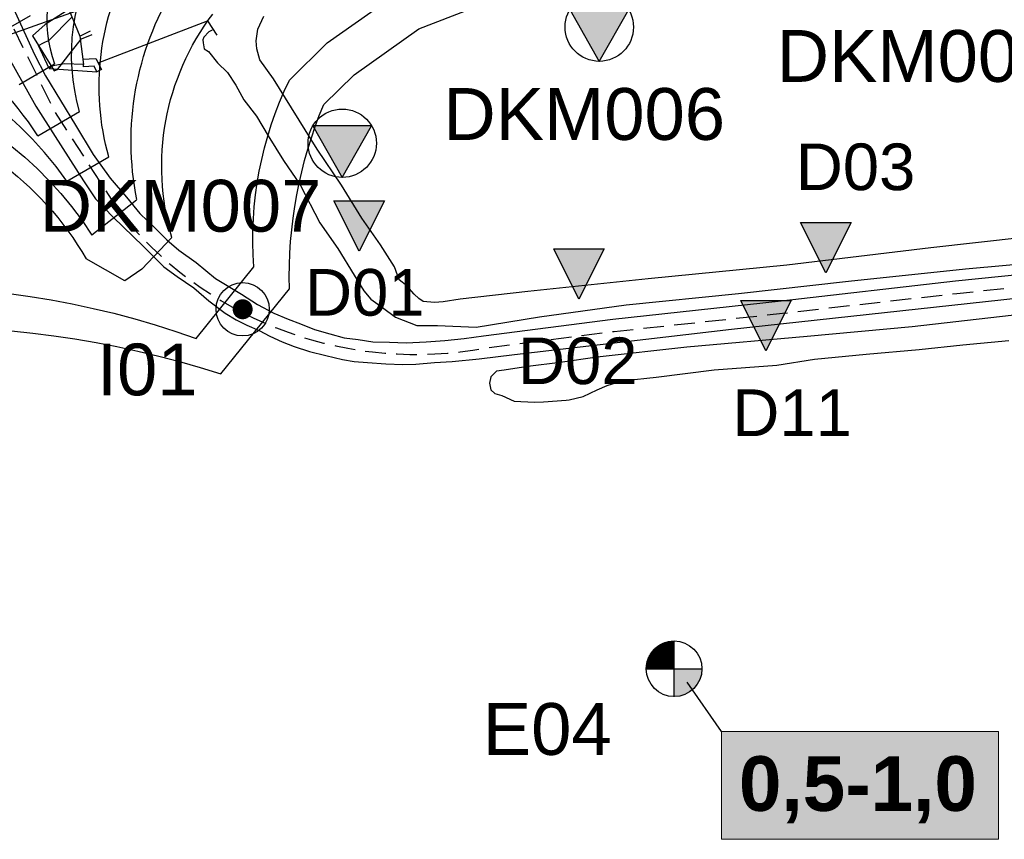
# Model space of a CAD drawing. Extents: x 158343 to 162498, y 431347 to 434500.
# Tile 56 of 220: x 159240 to 159359, y 433569 to 433668. Entities that reach past the tile are written whole.
import ezdxf
from ezdxf.enums import TextEntityAlignment as Align

# ---------------------------------------------------------------- set-up
doc = ezdxf.new("R2010")
doc.units = 0
doc.header["$LTSCALE"] = 10
doc.header["$MEASUREMENT"] = 0
doc.linetypes.add('HIDDEN', pattern=[0.375, 0.25, -0.125])
doc.layers.add('000_onzichtbaar', color=8, linetype='CONTINUOUS', plot=False)
for name, color, linetype in [('20_betonwerk', 252, 'CONTINUOUS'), ('33_trappen en balustraden', 252, 'CONTINUOUS'), ('bestaand 006m', 8, 'CONTINUOUS'), ('bestaande dijk', 8, 'CONTINUOUS'), ('BORING-MWH', 7, 'CONTINUOUS'), ('BORING-MWH-NEW', 7, 'CONTINUOUS'), ('KLASSE-B-INDUSTRIE', 40, 'CONTINUOUS'), ('KWALITEIT-DIEPTE', 7, 'CONTINUOUS'), ('nieuw006m', 8, 'CONTINUOUS'), ('nieuw007m', 8, 'CONTINUOUS'), ('nieuw008m', 8, 'CONTINUOUS'), ('nieuw009m', 8, 'CONTINUOUS'), ('nieuw010m', 8, 'CONTINUOUS'), ('nieuw011m', 8, 'CONTINUOUS'), ('nieuw012m', 8, 'CONTINUOUS'), ('SONDERING', 7, 'CONTINUOUS'), ('WB-STEEKMONSTER', 7, 'CONTINUOUS')]:
    doc.layers.add(name, color=color, linetype=linetype)
doc.styles.add('STANDAARD', font='arial.ttf')
doc.styles.get("Standard").update_dxf_attribs({"font": 'arial.ttf'})
doc.styles.add('STYLE3', font='arialbd.ttf')

# ---------------------------------------------------------------- blocks, each defined once
blk = doc.blocks.new('SONDERING')
at = {"layer": 'SONDERING', "transparency": 33554687}
h = blk.add_hatch(color=256, dxfattribs=at)
h.dxf.hatch_style = 1
h.paths.add_polyline_path([(0, -1.65), (1.418, 0.843), (-1.418, 0.843)])
at = {"layer": 'SONDERING'}
blk.add_lwpolyline([(0, -1.65), (1.418, 0.843), (-1.418, 0.843), (0, -1.65)], dxfattribs=at)
blk.add_circle((0, 0), 1.65, dxfattribs=at)
blk.add_attdef('BNO', (-2.722, 3.368), '', height=2.5, dxfattribs=at)
blk = doc.blocks.new('BO-1.5M')
at = {"layer": 'BORING-MWH-NEW'}
blk.add_hatch(color=256, dxfattribs=at).paths.add_polyline_path([(-0.005, -1.342, 0.412919), (1.341, -0.011), (-0.005, -0.011)])
for p, q in [((-0.941, 0.956), (-0.005, 0.956)), ((-0.937, -0.011), (-0.937, 0.96)), ((-0.928, 0.969), (-0.005, 0.969)), ((-0.925, -0.011), (-0.925, 0.972)), ((-0.915, 0.981), (-0.005, 0.981)), ((-0.913, -0.011), (-0.913, 0.983)), ((-0.902, 0.993), (-0.005, 0.993)), ((-0.901, -0.011), (-0.901, 0.994)), ((-0.889, -0.011), (-0.889, 1.005)), ((-0.888, 1.005), (-0.005, 1.005)), ((-0.876, -0.011), (-0.876, 1.016)), ((-0.874, 1.017), (-0.005, 1.017)), ((-0.864, -0.011), (-0.864, 1.026)), ((-0.86, 1.03), (-0.005, 1.03)), ((-0.852, -0.011), (-0.852, 1.036)), ((-0.845, 1.042), (-0.005, 1.042)), ((-0.84, -0.011), (-0.84, 1.046)), ((-0.83, 1.054), (-0.005, 1.054)), ((-0.828, -0.011), (-0.828, 1.056)), ((-0.815, -0.011), (-0.815, 1.065)), ((-0.814, 1.066), (-0.005, 1.066)), ((-0.803, -0.011), (-0.803, 1.075)), ((-0.798, 1.078), (-0.005, 1.078)), ((-0.791, -0.011), (-0.791, 1.084)), ((-0.781, 1.091), (-0.005, 1.091)), ((-0.779, -0.011), (-0.779, 1.092)), ((-0.767, -0.011), (-0.767, 1.101)), ((-0.764, 1.103), (-0.005, 1.103)), ((-0.754, -0.011), (-0.754, 1.109)), ((-0.746, 1.115), (-0.005, 1.115)), ((-0.742, -0.011), (-0.742, 1.118)), ((-0.73, -0.011), (-0.73, 1.126)), ((-0.727, 1.127), (-0.005, 1.127)), ((-0.718, -0.011), (-0.718, 1.133)), ((-0.708, 1.139), (-0.005, 1.139)), ((-0.706, -0.011), (-0.706, 1.141)), ((-0.693, -0.011), (-0.693, 1.148)), ((-0.688, 1.152), (-0.005, 1.152)), ((-0.681, -0.011), (-0.681, 1.156)), ((-0.669, -0.011), (-0.669, 1.163)), ((-0.667, 1.164), (-0.005, 1.164)), ((-0.657, -0.011), (-0.657, 1.17)), ((-0.646, 1.176), (-0.005, 1.176)), ((-0.645, -0.011), (-0.645, 1.176)), ((-0.632, -0.011), (-0.632, 1.183)), ((-0.623, 1.188), (-0.005, 1.188)), ((-0.62, -0.011), (-0.62, 1.19)), ((-0.608, -0.011), (-0.608, 1.196)), ((-0.599, 1.2), (-0.005, 1.2)), ((-0.596, -0.011), (-0.596, 1.202)), ((-0.584, -0.011), (-0.584, 1.208)), ((-0.574, 1.213), (-0.005, 1.213)), ((-0.571, -0.011), (-0.571, 1.214)), ((-0.559, -0.011), (-0.559, 1.219)), ((-0.548, 1.225), (-0.005, 1.225)), ((-0.547, -0.011), (-0.547, 1.225)), ((-0.535, -0.011), (-0.535, 1.23)), ((-0.523, -0.011), (-0.523, 1.236)), ((-0.519, 1.237), (-0.005, 1.237)), ((-0.51, -0.011), (-0.51, 1.241)), ((-0.498, -0.011), (-0.498, 1.246)), ((-0.489, 1.249), (-0.005, 1.249)), ((-0.486, -0.011), (-0.486, 1.25)), ((-0.474, -0.011), (-0.474, 1.255)), ((-0.462, -0.011), (-0.462, 1.26)), ((-0.457, 1.261), (-0.005, 1.261)), ((-0.45, -0.011), (-0.45, 1.264)), ((-0.437, -0.011), (-0.437, 1.268)), ((-0.425, -0.011), (-0.425, 1.272)), ((-0.422, 1.273), (-0.005, 1.273)), ((-0.413, -0.011), (-0.413, 1.276)), ((-0.401, -0.011), (-0.401, 1.28)), ((-0.389, -0.011), (-0.389, 1.284)), ((-0.383, 1.286), (-0.005, 1.286)), ((-0.376, -0.011), (-0.376, 1.288)), ((-0.364, -0.011), (-0.364, 1.291)), ((-0.352, -0.011), (-0.352, 1.295)), ((-0.34, -0.011), (-0.34, 1.298)), ((-0.339, 1.298), (-0.005, 1.298)), ((-0.328, -0.011), (-0.328, 1.301)), ((-0.315, -0.011), (-0.315, 1.304)), ((-0.303, -0.011), (-0.303, 1.307)), ((-0.291, -0.011), (-0.291, 1.31)), ((-0.289, 1.31), (-0.005, 1.31)), ((-0.279, -0.011), (-0.279, 1.312)), ((-0.267, -0.011), (-0.267, 1.315)), ((-0.254, -0.011), (-0.254, 1.317)), ((-0.242, -0.011), (-0.242, 1.319)), ((-0.23, -0.011), (-0.23, 1.322)), ((-0.226, 1.322), (-0.005, 1.322)), ((-0.218, -0.011), (-0.218, 1.324)), ((-0.206, -0.011), (-0.206, 1.326)), ((-0.193, -0.011), (-0.193, 1.328)), ((-0.181, -0.011), (-0.181, 1.329)), ((-0.169, -0.011), (-0.169, 1.331)), ((-0.157, -0.011), (-0.157, 1.332)), ((-0.145, -0.011), (-0.145, 1.334)), ((-0.137, 1.334), (-0.005, 1.334)), ((-0.132, -0.011), (-0.132, 1.335)), ((-0.12, -0.011), (-0.12, 1.336)), ((-0.108, -0.011), (-0.108, 1.337)), ((-0.096, -0.011), (-0.096, 1.338)), ((-0.084, -0.011), (-0.084, 1.339)), ((-0.071, -0.011), (-0.071, 1.34)), ((-0.059, -0.011), (-0.059, 1.34)), ((-0.047, -0.011), (-0.047, 1.341)), ((-0.035, -0.011), (-0.035, 1.341)), ((-0.023, -0.011), (-0.023, 1.341)), ((-0.01, -0.011), (-0.01, 1.341)), ((-0.005, 1.336), (-0.005, -1.358)), ((-1.254, -0.011), (-1.254, 0.476)), ((-1.252, 0.481), (-0.005, 0.481)), ((-1.248, 0.493), (-0.005, 0.493)), ((-1.243, 0.505), (-0.005, 0.505)), ((-1.242, -0.011), (-1.242, 0.507)), ((-1.238, 0.517), (-0.005, 0.517)), ((-1.233, 0.53), (-0.005, 0.53)), ((-1.23, -0.011), (-1.23, 0.535)), ((-1.227, 0.542), (-0.005, 0.542)), ((-1.222, 0.554), (-0.005, 0.554)), ((-1.218, -0.011), (-1.218, 0.563)), ((-1.216, 0.566), (-0.005, 0.566)), ((-1.21, 0.578), (-0.005, 0.578)), ((-1.206, -0.011), (-1.206, 0.588)), ((-1.205, 0.591), (-0.005, 0.591)), ((-1.198, 0.603), (-0.005, 0.603)), ((-1.193, -0.011), (-1.193, 0.613)), ((-1.192, 0.615), (-0.005, 0.615)), ((-1.186, 0.627), (-0.005, 0.627)), ((-1.181, -0.011), (-1.181, 0.636)), ((-1.179, 0.639), (-0.005, 0.639)), ((-1.173, 0.652), (-0.005, 0.652)), ((-1.169, -0.011), (-1.169, 0.658)), ((-1.166, 0.664), (-0.005, 0.664)), ((-1.159, 0.676), (-0.005, 0.676)), ((-1.157, -0.011), (-1.157, 0.679)), ((-1.152, 0.688), (-0.005, 0.688)), ((-1.145, -0.011), (-1.145, 0.7)), ((-1.144, 0.7), (-0.005, 0.7)), ((-1.137, 0.712), (-0.005, 0.712)), ((-1.132, -0.011), (-1.132, 0.719)), ((-1.129, 0.725), (-0.005, 0.725)), ((-1.121, 0.737), (-0.005, 0.737)), ((-1.12, -0.011), (-1.12, 0.738)), ((-1.113, 0.749), (-0.005, 0.749)), ((-1.108, -0.011), (-1.108, 0.756)), ((-1.105, 0.761), (-0.005, 0.761)), ((-1.096, -0.011), (-1.096, 0.774)), ((-1.096, 0.773), (-0.005, 0.773)), ((-1.087, 0.786), (-0.005, 0.786)), ((-1.084, -0.011), (-1.084, 0.791)), ((-1.078, 0.798), (-0.005, 0.798)), ((-1.071, -0.011), (-1.071, 0.807)), ((-1.069, 0.81), (-0.005, 0.81)), ((-1.06, 0.822), (-0.005, 0.822)), ((-1.059, -0.011), (-1.059, 0.823)), ((-1.05, 0.834), (-0.005, 0.834)), ((-1.047, -0.011), (-1.047, 0.839)), ((-1.041, 0.847), (-0.005, 0.847)), ((-1.035, -0.011), (-1.035, 0.854)), ((-1.031, 0.859), (-0.005, 0.859)), ((-1.023, -0.011), (-1.023, 0.868)), ((-1.02, 0.871), (-0.005, 0.871)), ((-1.011, -0.011), (-1.011, 0.882)), ((-1.01, 0.883), (-0.005, 0.883)), ((-0.999, 0.895), (-0.005, 0.895)), ((-0.998, -0.011), (-0.998, 0.896)), ((-0.988, 0.908), (-0.005, 0.908)), ((-0.986, -0.011), (-0.986, 0.91)), ((-0.977, 0.92), (-0.005, 0.92)), ((-0.974, -0.011), (-0.974, 0.923)), ((-0.965, 0.932), (-0.005, 0.932)), ((-0.962, -0.011), (-0.962, 0.935)), ((-0.953, 0.944), (-0.005, 0.944)), ((-0.95, -0.011), (-0.95, 0.948)), ((-1.342, 0.005), (-0.005, 0.005)), ((-1.341, 0.042), (-0.005, 0.042)), ((-1.341, 0.03), (-0.005, 0.03)), ((-1.341, 0.017), (-0.005, 0.017)), ((-1.34, -0.011), (-1.34, 0.068)), ((-1.34, 0.066), (-0.005, 0.066)), ((-1.34, 0.054), (-0.005, 0.054)), ((-1.339, 0.078), (-0.005, 0.078)), ((-1.338, 0.103), (-0.005, 0.103)), ((-1.338, 0.091), (-0.005, 0.091)), ((-1.337, 0.115), (-0.005, 0.115)), ((-1.335, 0.127), (-0.005, 0.127)), ((-1.334, 0.139), (-0.005, 0.139)), ((-1.333, 0.151), (-0.005, 0.151)), ((-1.331, 0.164), (-0.005, 0.164)), ((-1.33, 0.176), (-0.005, 0.176)), ((-1.328, -0.011), (-1.328, 0.193)), ((-1.328, 0.188), (-0.005, 0.188)), ((-1.326, 0.2), (-0.005, 0.2)), ((-1.325, 0.212), (-0.005, 0.212)), ((-1.323, 0.225), (-0.005, 0.225)), ((-1.32, 0.237), (-0.005, 0.237)), ((-1.318, 0.249), (-0.005, 0.249)), ((-1.316, 0.261), (-0.005, 0.261)), ((-1.315, -0.011), (-1.315, 0.263)), ((-1.313, 0.273), (-0.005, 0.273)), ((-1.311, 0.286), (-0.005, 0.286)), ((-1.308, 0.298), (-0.005, 0.298)), ((-1.305, 0.31), (-0.005, 0.31)), ((-1.303, -0.011), (-1.303, 0.318)), ((-1.302, 0.322), (-0.005, 0.322)), ((-1.299, 0.334), (-0.005, 0.334)), ((-1.296, 0.347), (-0.005, 0.347)), ((-1.293, 0.359), (-0.005, 0.359)), ((-1.291, -0.011), (-1.291, 0.365)), ((-1.289, 0.371), (-0.005, 0.371)), ((-1.286, 0.383), (-0.005, 0.383)), ((-1.282, 0.395), (-0.005, 0.395)), ((-1.279, -0.011), (-1.279, 0.405)), ((-1.278, 0.408), (-0.005, 0.408)), ((-1.274, 0.42), (-0.005, 0.42)), ((-1.27, 0.432), (-0.005, 0.432)), ((-1.267, -0.011), (-1.267, 0.442)), ((-1.266, 0.444), (-0.005, 0.444)), ((-1.262, 0.456), (-0.005, 0.456)), ((-1.257, 0.469), (-0.005, 0.469)), ((-1.343, -0.011), (1.341, -0.011)), ((-1.342, -0.007), (-0.005, -0.007))]:
    blk.add_line(p, q, dxfattribs=at)
blk.add_circle((0, 0), 1.342, dxfattribs=at)
at = {"layer": 'BORING-MWH-NEW', "style": 'STANDAARD'}
blk.add_attdef('BNO', (-3.329, 3.081), '', height=2.5, dxfattribs=at)
blk = doc.blocks.new('STEEK')
at = {"layer": 'WB-STEEKMONSTER'}
blk.add_lwpolyline([(-2.7, 5.4), (2.7, 5.4), (0, 0)], close=True, dxfattribs=at)
blk.add_solid([(0, 0), (2.7, 5.4), (-2.7, 5.4)], dxfattribs=at)
at = {"layer": 'WB-STEEKMONSTER', "style": 'STANDAARD'}
blk.add_attdef('BNO', (-3.22, 8.87), '', height=5, dxfattribs=at)
blk = doc.blocks.new('B-2-MWH')
at = {"layer": 'BORING-MWH'}
blk.add_lwpolyline([(-0.386, 0, 0.772, 0.772, 1), (0.386, 0, 0.772, 0.772, 1)], format="xyseb", close=True, dxfattribs=at)
at = {"layer": 'BORING-MWH', "linetype": 'Continuous'}
blk.add_circle((0, 0), 2.058, dxfattribs=at)
at = {"layer": 'BORING-MWH', "style": 'STANDAARD'}
blk.add_attdef('BNO', (-4.503, 5.396), '', height=4, dxfattribs=at)

msp = doc.modelspace()

# ---------------------------------------------------------------- hatches: boundary and pattern name
at = {"layer": 'KLASSE-B-INDUSTRIE'}
msp.add_hatch(color=256, dxfattribs=at).paths.add_polyline_path([(159324.72, 433582.03), (159358.13, 433582.03), (159358.13, 433569.04), (159324.72, 433569.04)])

# ---------------------------------------------------------------- linework, layer by layer
at = {"layer": '000_onzichtbaar', "flags": 128}
for points in [[(159246.03, 433669.15), (159246.01, 433669.14), (159243.19, 433667.31), (159241.66, 433665.96), (159242.38, 433664.79)], [(159246.01, 433669.14), (159243.19, 433667.31), (159241.66, 433665.96), (159242.38, 433664.79)], [(159247.33, 433669.71), (159246.01, 433669.14), (159247.36, 433665.93), (159247.78, 433662.48), (159245.5, 433662.57), (159244.78, 433662.45), (159244.15, 433662.33), (159243.64, 433662), (159242.38, 433664.79), (159242.98, 433665.09), (159243.64, 433665.42), (159246.4, 433668.21)], [(159361.12, 433641.63), (159349.99, 433640.37), (159332.62, 433638.27), (159315.88, 433636.65), (159301.39, 433635.12), (159293.23, 433634.19), (159291.16, 433633.86), (159290.14, 433633.77), (159288.76, 433633.89), (159288.22, 433634.25), (159287.68, 433634.79), (159286.78, 433635.78), (159285.88, 433636.53), (159285.31, 433638.09), (159283.63, 433640.76), (159281.35, 433643.97), (159278.92, 433647.93), (159275.98, 433652.28), (159270.73, 433660.77), (159269.05, 433663.05), (159268.72, 433664.4), (159268.6, 433665.36), (159268.81, 433666.74), (159269.56, 433668.33)], [(159249.55, 433662.69), (159262.75, 433667.76), (159263.86, 433666.05)], [(159249.55, 433662.69), (159262.75, 433667.76), (159263.86, 433666.05)], [(159244.27, 433661.71), (159244.66, 433661.9), (159246.31, 433664.02), (159247.57, 433665.59), (159248.84, 433666.12)], [(159247.36, 433665.93), (159248.65, 433666.56)], [(159263.32, 433666.62), (159262.9, 433666.44), (159262.3, 433665.81), (159262.18, 433665.48), (159262.21, 433665.09), (159262.33, 433664.4), (159262.87, 433664.07), (159263.95, 433662.69), (159265.15, 433661.52), (159266.17, 433660.02), (159267.13, 433658.25), (159268.66, 433656.27), (159270.07, 433653.9), (159271.93, 433650.9), (159273.94, 433647.99), (159276.28, 433643.4), (159278.47, 433640.31), (159280.45, 433637.07), (159281.59, 433635.21), (159282.43, 433634.19), (159283.87, 433633.17), (159285.43, 433632), (159288.01, 433631.01), (159290.47, 433631.01), (159295.15, 433630.83), (159302.8, 433632.06), (159313.24, 433633.5), (159326.8, 433634.88), (159340.06, 433636.35), (159354.16, 433637.85), (159368.89, 433639.17)], [(159242.38, 433664.79), (159244.27, 433661.71)], [(159247.69, 433663.14), (159249.28, 433663.23), (159249.97, 433661.88), (159249.4, 433661.61), (159249.1, 433662.3), (159247.81, 433662.21), (159247.78, 433662.48)], [(159243.64, 433662), (159249.4, 433661.61)]]:
    msp.add_lwpolyline(points, dxfattribs=at)
at = {"layer": '20_betonwerk', "linetype": 'HIDDEN', "flags": 128}
for points in [[(159251.89, 433645.14), (159244.29, 433656.9), (159238.87, 433667.9, 0.494054), (159192.41, 433682.28, 0.494054)], [(159252.87, 433643.82, 0.270367), (159296.26, 433628.3), (159311.8, 433630.3), (159332.1, 433632.49), (159353.12, 433634.89), (159374.5, 433637.08), (159401.63, 433639.78), (159412.35, 433640.99), (159453.74, 433644.98), (159489.98, 433648.64), (159528.02, 433652.42), (159563.24, 433655.78), (159574.69, 433657.01), (159578.15, 433657.29), (159579.98, 433657.9), (159581.09, 433658.34), (159582.45, 433659.5)]]:
    msp.add_lwpolyline(points, format="xyb", dxfattribs=at)
at = {"layer": '33_trappen en balustraden', "flags": 128}
msp.add_lwpolyline([(159369.92, 433633.39), (159358.25, 433632.04), (159347.72, 433630.87), (159335.06, 433629.67), (159320.57, 433628.41), (159309.74, 433627.18), (159305.27, 433626.55), (159301.37, 433626.07), (159298.52, 433625.62), (159297.59, 433625.5), (159296.93, 433624.81), (159296.75, 433624.06), (159296.93, 433623.25), (159297.41, 433622.8), (159298.25, 433622.56), (159299.75, 433621.9), (159302.18, 433621.75), (159303.26, 433621.81), (159306.02, 433622.02), (159306.38, 433622.05), (159308.06, 433622.44), (159309.74, 433623.25), (159310.94, 433623.79), (159312.74, 433624.33), (159313.13, 433624.36), (159316.85, 433624.78), (159323.87, 433625.65), (159331.4, 433626.22), (159335.96, 433626.94), (159342.2, 433627.57), (159348.56, 433628.11), (159353.84, 433628.68), (159359.39, 433629.22)], dxfattribs=at)
at = {"layer": 'bestaand 006m'}
msp.add_lwpolyline([(159202.72, 433651.68, -0.057982), (159233.33, 433664.16), (159250.01, 433670.04, 0.015108), (159289.17, 433680.65, 0.006661), (159316.42, 433690.45, 0.026737), (159359.38, 433709.42), (159391.69, 433729.02, 0.036232), (159408.51, 433739.89), (159419.89, 433748.79), (159436.68, 433758.02), (159455.47, 433765.64), (159473.19, 433770.05), (159490.8, 433775.78), (159504.75, 433782.87), (159508.38, 433785.25), (159523.84, 433796.42, -0.069995), (159542.03, 433806.86), (159561.15, 433813.17), (159596.05, 433824.18), (159630.71, 433835.6), (159655.64, 433843.59), (159673.28, 433848.9), (159690.04, 433852.69)], format="xyb", dxfattribs=at)
at = {"layer": 'bestaande dijk', "flags": 128}
for points in [[(159236.11, 433676.34), (159241.9, 433663.68), (159243.22, 433661.13), (159246.82, 433655.19), (159248.95, 433651.62), (159251.02, 433648.8), (159252.97, 433646.49), (159254.59, 433644.51), (159256.45, 433642.77), (159257.86, 433641.36), (159259.3, 433640.1), (159261.4, 433638.63), (159263.71, 433636.68), (159266.86, 433634.79), (159268.78, 433633.53), (159270.76, 433632.51), (159272.47, 433631.79), (159273.97, 433631.22), (159275.65, 433630.53), (159277.51, 433630.02), (159279.25, 433629.54), (159280.93, 433629.33), (159282.7, 433629.06), (159284.68, 433629), (159286.72, 433628.94), (159289.12, 433629.06), (159291.37, 433629.21), (159293.71, 433629.45), (159296.02, 433629.78)], [(159237.22, 433666.05), (159242.05, 433657.47)], [(159237.22, 433666.05), (159242.05, 433657.47)], [(159296.02, 433629.78), (159311.62, 433631.79), (159331.93, 433633.98), (159352.96, 433636.38), (159374.35, 433638.57), (159401.47, 433641.27), (159412.19, 433642.48), (159453.59, 433646.47), (159489.83, 433650.13), (159527.87, 433653.91), (159563.09, 433657.27), (159574.55, 433658.5), (159577.85, 433658.77), (159579.47, 433659.31), (159580.31, 433659.64), (159581.48, 433660.64)], [(159242.05, 433657.47), (159244.36, 433653.81), (159247.81, 433648.47), (159249.25, 433646.28), (159251.38, 433644.06), (159254.98, 433640.58), (159257.5, 433638.09), (159259.09, 433636.92), (159261.1, 433635.54), (159262.93, 433633.98), (159264.88, 433632.51), (159266.2, 433631.7), (159267.49, 433631.04), (159268.99, 433630.41), (159270.28, 433629.72), (159271.75, 433629.03), (159273.19, 433628.49), (159275.05, 433627.89), (159277.03, 433627.41), (159279.04, 433626.93), (159280.42, 433626.66), (159282.04, 433626.54), (159284.26, 433626.39), (159286.3, 433626.3), (159287.86, 433626.36), (159290.11, 433626.54), (159292.27, 433626.69), (159295.51, 433626.99), (159299.77, 433627.53), (159325.93, 433630.59), (159375.04, 433635.93)]]:
    msp.add_lwpolyline(points, dxfattribs=at)
at = {"layer": 'KLASSE-B-INDUSTRIE', "color": 7, "lineweight": 5}
msp.add_lwpolyline([(159324.72, 433582.03), (159358.13, 433582.03), (159358.13, 433569.04), (159324.72, 433569.04)], close=True, dxfattribs=at)
at = {"layer": 'KWALITEIT-DIEPTE'}
msp.add_lwpolyline([(159324.72, 433582.03), (159320.6, 433588)], dxfattribs=at)
at = {"layer": 'nieuw006m', "flags": 128}
for points in [[(159268.35, 433638.09, -0.13259), (159272.62, 433660.61), (159277.2, 433665.11), (159285.83, 433671.22)], [(159272.63, 433635.44, -0.105559), (159276.76, 433657.67), (159280.42, 433661.26), (159288.22, 433666.78), (159299.16, 433671.04)], [(159181.12, 433626.34, -0.193698), (159261.39, 433629.46), (159268.35, 433638.09)], [(159183.72, 433622.03, -0.177608), (159264.35, 433625.17), (159272.63, 433635.44)]]:
    msp.add_lwpolyline(points, format="xyb", dxfattribs=at)
at = {"layer": 'nieuw007m'}
msp.add_line((159254.85, 433637.79), (159258.46, 433641.64), dxfattribs=at)
at = {"layer": 'nieuw007m', "flags": 128}
for points in [[(159258.46, 433641.64, -0.237593), (159263.38, 433668.57)], [(159192.72, 433650.89, -0.443551), (159248.11, 433639.07)]]:
    msp.add_lwpolyline(points, format="xyb", dxfattribs=at)
msp.add_lwpolyline([(159254.85, 433637.79), (159252.78, 433636.38), (159248.11, 433639.07)], dxfattribs=at)
at = {"layer": 'nieuw008m'}
msp.add_line((159248.8, 433641.93), (159254.17, 433646.19), dxfattribs=at)
at = {"layer": 'nieuw008m', "flags": 128}
for points in [[(159254.22, 433646.23, -0.188297), (159258.76, 433671.78)], [(159191.76, 433657.21, -0.387586), (159248.8, 433641.92)]]:
    msp.add_lwpolyline(points, format="xyb", dxfattribs=at)
at = {"layer": 'nieuw009m'}
msp.add_line((159245.79, 433648.41), (159250.85, 433651.35), dxfattribs=at)
at = {"layer": 'nieuw009m', "flags": 128}
for points in [[(159250.85, 433651.35, -0.200911), (159253.83, 433675.48)], [(159245.79, 433648.41, 0.411922), (159186.2, 433659.3)]]:
    msp.add_lwpolyline(points, format="xyb", dxfattribs=at)
at = {"layer": 'nieuw010m'}
msp.add_line((159242.3, 433653.9), (159247.32, 433656.82), dxfattribs=at)
at = {"layer": 'nieuw010m', "flags": 128}
for points in [[(159247.32, 433656.82, -0.20911), (159250, 433676.67)], [(159242.3, 433653.9, 0.444427), (159185.67, 433663)]]:
    msp.add_lwpolyline(points, format="xyb", dxfattribs=at)
at = {"layer": 'nieuw011m'}
msp.add_line((159240.02, 433660.1), (159244.28, 433662.57), dxfattribs=at)
at = {"layer": 'nieuw011m', "flags": 128}
msp.add_lwpolyline([(159245.97, 433676.99, 0.227106), (159244.28, 433662.57)], format="xyb", dxfattribs=at)
at = {"layer": 'nieuw012m'}
msp.add_line((159236.76, 433665.72), (159241.4, 433668.42), dxfattribs=at)

# ---------------------------------------------------------------- block references
at = {"layer": 'BORING-MWH'}
ref = msp.add_blockref('B-2-MWH', (159266.99, 433632.97), dxfattribs=dict(at, xscale=1.56, yscale=1.56, zscale=1.56))
ref.add_attrib('BNO', 'I01', (159249.42, 433622.59), dxfattribs={"height": 6.24, "style": 'STANDAARD'})
at = {"layer": 'BORING-MWH-NEW'}
ref = msp.add_blockref('BO-1.5M', (159319.02, 433589.61), dxfattribs=dict(at, xscale=2.5, yscale=2.5, zscale=2.5))
ref.add_attrib('BNO', 'E04', (159295.96, 433579.22), dxfattribs={"height": 6.25, "style": 'STANDAARD'})
at = {"layer": 'SONDERING'}
ref = msp.add_blockref('SONDERING', (159358, 433674), dxfattribs=dict(at, xscale=2.5, yscale=2.5, zscale=2.5))
ref.add_attrib('BNO', 'DKM005', (159331.4, 433660.4), dxfattribs={"height": 6.25})
ref = msp.add_blockref('SONDERING', (159310, 433667), dxfattribs=dict(at, xscale=2.5, yscale=2.5, zscale=2.5))
ref.add_attrib('BNO', 'DKM006', (159291.2, 433653.4), dxfattribs={"height": 6.25})
ref = msp.add_blockref('SONDERING', (159279, 433653), dxfattribs=dict(at, xscale=2.5, yscale=2.5, zscale=2.5))
ref.add_attrib('BNO', 'DKM007', (159242.52, 433642.33), dxfattribs={"height": 6.25})
at = {"layer": 'WB-STEEKMONSTER', "xscale": 1.125, "yscale": 1.125, "zscale": 1.125}
msp.add_blockref('STEEK', (159337.32, 433637.36), dxfattribs=at).add_auto_attribs({'BNO': 'D03'})
at = {"layer": 'WB-STEEKMONSTER'}
ref = msp.add_blockref('STEEK', (159281.04, 433639.99), dxfattribs=dict(at, xscale=1.125, yscale=1.125, zscale=1.125))
ref.add_attrib('BNO', 'D01', (159274.51, 433632.2), dxfattribs={"height": 5.625, "style": 'STANDAARD'})
ref = msp.add_blockref('STEEK', (159307.55, 433634.2), dxfattribs=dict(at, xscale=1.125, yscale=1.125, zscale=1.125))
ref.add_attrib('BNO', 'D02', (159300.19, 433623.94), dxfattribs={"height": 5.625, "style": 'STANDAARD'})
ref = msp.add_blockref('STEEK', (159330.09, 433627.94), dxfattribs=dict(at, xscale=1.125, yscale=1.125, zscale=1.125))
ref.add_attrib('BNO', 'D11', (159326.04, 433617.68), dxfattribs={"height": 5.625, "style": 'STANDAARD'})

# ---------------------------------------------------------------- texts
at = {"layer": 'KWALITEIT-DIEPTE', "color": 7, "style": 'STYLE3'}
msp.add_text('0,5-1,0', height=6.6, dxfattribs=at).set_placement((159341.19, 433572.46), align=Align.CENTER)

doc.saveas('drawing.dxf')
